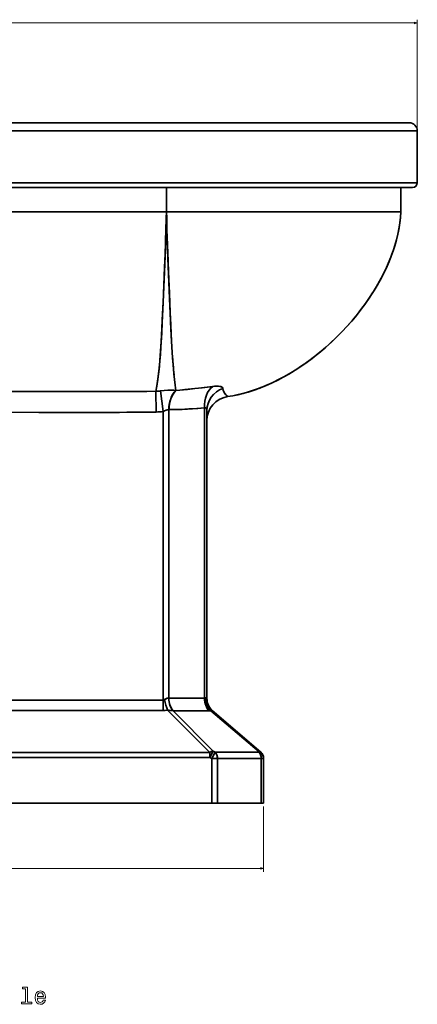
# Model space of a CAD drawing. Extents: x 395 to 1899, y -61 to 1963.
# Tile 8 of 9: x 1653 to 1899, y 1014 to 1622. Entities that reach past the tile are written whole.
import ezdxf

# ---------------------------------------------------------------- set-up
doc = ezdxf.new("R2010")
doc.units = 0

msp = doc.modelspace()

# ---------------------------------------------------------------- linework, layer by layer
at = {"color": 7, "lineweight": 13}
for p, q in [((1218.57, 1620.07), (1898.57, 1620.07)), ((1898.57, 1555.41), (1898.57, 1622.07)), ((1803.6, 1136.41), (1803.6, 1096.11)), ((1333.6, 1098.11), (1803.6, 1098.11))]:
    msp.add_line(p, q, dxfattribs=at)
at = {"color": 7, "lineweight": 35}
for p, q in [((1893.57, 1558.41), (1585.93, 1558.41)), ((1585.93, 1558.41), (1893.57, 1558.41)), ((1584.03, 1553.41), (1898.57, 1553.41)), ((1584.03, 1553.41), (1898.57, 1553.41)), ((1898.57, 1553.41), (1898.57, 1521.41)), ((1898.57, 1521.41), (1898.57, 1553.41)), ((1898.57, 1521.41), (1584.03, 1521.41)), ((1898.57, 1521.41), (1584.03, 1521.41)), ((1585.17, 1518.41), (1895.57, 1518.41)), ((1895.57, 1518.41), (1585.17, 1518.41)), ((1587.99, 1518.41), (1743.55, 1518.41)), ((1743.68, 1518.41), (1888.42, 1518.41)), ((1587.99, 1503.41), (1743.55, 1503.41)), ((1743.55, 1503.41), (1587.99, 1503.41)), ((1743.68, 1503.41), (1888.42, 1503.41)), ((1888.42, 1503.41), (1743.68, 1503.41)), ((1741.5, 1202.03), (1741.5, 1380.18)), ((1741.5, 1380.18), (1741.5, 1202.03)), ((1745.03, 1381.35), (1745.03, 1203.33)), ((1745.03, 1203.33), (1745.03, 1381.35)), ((1767.1, 1203.33), (1767.1, 1382.47)), ((1767.1, 1382.47), (1767.1, 1203.33)), ((1768.57, 1203.01), (1768.57, 1380.74)), ((1768.57, 1203.01), (1768.57, 1380.74)), ((1768.57, 1374.59), (1768.57, 1203.01)), ((1768.57, 1203.01), (1768.57, 1374.55)), ((1395.7, 1202.03), (1741.5, 1202.03)), ((1395.7, 1202.03), (1741.5, 1202.03)), ((1745.03, 1203.33), (1767.1, 1203.33)), ((1745.03, 1203.33), (1767.1, 1203.33)), ((1741.5, 1195.63), (1395.7, 1195.63)), ((1395.7, 1195.63), (1741.5, 1195.63)), ((1744.19, 1195.92), (1770.34, 1169.8)), ((1744.19, 1195.92), (1770.34, 1169.8)), ((1772.5, 1170.56), (1747.62, 1195.41)), ((1772.5, 1170.56), (1747.62, 1195.41)), ((1769.86, 1195.41), (1747.79, 1195.41)), ((1747.79, 1195.41), (1769.86, 1195.41)), ((1771.07, 1195.49), (1800.76, 1170.07)), ((1771.07, 1195.49), (1800.76, 1170.07)), ((1801.85, 1169.91), (1771.84, 1195.61)), ((1801.85, 1169.91), (1771.84, 1195.61)), ((1770.34, 1169.8), (1366.86, 1169.8)), ((1770.34, 1169.8), (1366.86, 1169.8)), ((1800.76, 1169.91), (1773.69, 1169.91)), ((1800.76, 1169.91), (1773.69, 1169.91)), ((1770.34, 1166.6), (1366.86, 1166.6)), ((1366.86, 1166.6), (1770.34, 1166.6)), ((1771.53, 1138.41), (1771.53, 1165.95)), ((1771.53, 1165.95), (1771.53, 1138.41)), ((1775.07, 1138.41), (1775.07, 1165.95)), ((1775.07, 1165.95), (1775.07, 1138.41)), ((1802.14, 1165.95), (1775.07, 1165.95)), ((1775.07, 1165.95), (1802.14, 1165.95)), ((1802.14, 1138.41), (1802.14, 1165.95)), ((1802.14, 1165.95), (1802.14, 1138.41)), ((1803.6, 1166.11), (1803.6, 1138.41)), ((1803.6, 1138.41), (1803.6, 1165.95)), ((1803.6, 1165.95), (1803.6, 1138.41)), ((1803.6, 1165.95), (1803.6, 1138.41)), ((1365.67, 1138.41), (1771.53, 1138.41)), ((1771.53, 1138.41), (1365.67, 1138.41)), ((1775.07, 1138.41), (1802.14, 1138.41)), ((1802.14, 1138.41), (1775.07, 1138.41))]:
    msp.add_line(p, q, dxfattribs=at)
at = {"color": 7, "lineweight": 35, "ltscale": 0.375}
for p, q in [((1743.55, 1518.41), (1743.55, 1503.41)), ((1743.55, 1518.41), (1743.55, 1503.41)), ((1743.68, 1503.41), (1743.68, 1518.41)), ((1743.68, 1503.41), (1743.68, 1518.41)), ((1888.42, 1518.41), (1888.42, 1503.41)), ((1888.42, 1518.41), (1888.42, 1503.41))]:
    msp.add_line(p, q, dxfattribs=at)
at = {"color": 7, "lineweight": 35, "ltscale": 0.00322}
for p, q in [((1743.68, 1518.41), (1743.55, 1518.41)), ((1743.68, 1503.41), (1743.55, 1503.41)), ((1743.55, 1503.41), (1743.68, 1503.41))]:
    msp.add_line(p, q, dxfattribs=at)
at = {"color": 7, "lineweight": 35, "ltscale": 0.003745}
msp.add_line((1888.57, 1518.41), (1888.42, 1518.41), dxfattribs=at)
at = {"color": 7, "lineweight": 35, "ltscale": 0.178741}
msp.add_line((1895.57, 1518.41), (1888.42, 1518.41), dxfattribs=at)
at = {"color": 7, "lineweight": 35, "ltscale": 0.175}
msp.add_line((1895.57, 1518.41), (1888.57, 1518.41), dxfattribs=at)
at = {"color": 7, "lineweight": 35, "ltscale": 0.133075}
msp.add_line((1745.2, 1456.93), (1745.43, 1451.61), dxfattribs=at)
at = {"color": 7, "lineweight": 35, "ltscale": 0.319388}
msp.add_line((1737.17, 1379.88), (1737.01, 1392.65), dxfattribs=at)
at = {"color": 7, "lineweight": 35, "ltscale": 0.319385}
msp.add_line((1737.01, 1392.65), (1737.17, 1379.88), dxfattribs=at)
at = {"color": 7, "lineweight": 35, "ltscale": 0.32108}
for p, q in [((1739.91, 1392.92), (1741.5, 1380.18)), ((1741.5, 1380.18), (1739.91, 1392.92))]:
    msp.add_line(p, q, dxfattribs=at)
at = {"color": 7, "lineweight": 35, "ltscale": 0.003241}
msp.add_line((1749.27, 1393.24), (1749.39, 1393.22), dxfattribs=at)
msp.add_line((1749.27, 1393.24), (1749.39, 1393.22), dxfattribs=at)
at = {"color": 7, "lineweight": 35, "ltscale": 0.005901}
msp.add_line((1743.24, 1380.95), (1743.46, 1381.03), dxfattribs=at)
at = {"color": 7, "lineweight": 35, "ltscale": 0.004917}
msp.add_line((1745.23, 1381.35), (1745.03, 1381.35), dxfattribs=at)
msp.add_line((1745.23, 1381.35), (1745.03, 1381.35), dxfattribs=at)
at = {"color": 7, "lineweight": 35, "ltscale": 0.154791}
msp.add_line((1768.57, 1374.55), (1768.57, 1380.74), dxfattribs=at)
at = {"color": 7, "lineweight": 35, "ltscale": 0.160046}
for p, q in [((1741.5, 1202.03), (1741.5, 1195.63)), ((1741.5, 1195.63), (1741.5, 1202.03))]:
    msp.add_line(p, q, dxfattribs=at)
at = {"color": 7, "lineweight": 35, "ltscale": 0.001368}
msp.add_line((1744.98, 1203.33), (1745.03, 1203.33), dxfattribs=at)
msp.add_line((1744.98, 1203.33), (1745.03, 1203.33), dxfattribs=at)
at = {"color": 7, "lineweight": 35, "ltscale": 0.005125}
msp.add_line((1768.49, 1203.2), (1768.57, 1203.01), dxfattribs=at)
msp.add_line((1768.49, 1203.2), (1768.57, 1203.01), dxfattribs=at)
at = {"color": 7, "lineweight": 35, "ltscale": 0.004102}
for p, q in [((1747.79, 1195.41), (1747.62, 1195.41)), ((1747.62, 1195.41), (1747.79, 1195.41))]:
    msp.add_line(p, q, dxfattribs=at)
at = {"color": 7, "lineweight": 35, "ltscale": 0.112753}
for p, q in [((1770.34, 1166.6), (1772.5, 1170.56)), ((1772.5, 1170.56), (1770.34, 1166.6)), ((1773.69, 1169.91), (1771.53, 1165.95)), ((1771.53, 1165.95), (1773.69, 1169.91))]:
    msp.add_line(p, q, dxfattribs=at)
at = {"color": 7, "lineweight": 35, "ltscale": 0.080023}
for p, q in [((1770.34, 1169.8), (1770.34, 1166.6)), ((1770.34, 1166.6), (1770.34, 1169.8))]:
    msp.add_line(p, q, dxfattribs=at)
at = {"color": 7, "lineweight": 35, "ltscale": 0.033868}
for p, q in [((1773.69, 1169.91), (1772.5, 1170.56)), ((1773.69, 1169.91), (1772.5, 1170.56)), ((1771.53, 1165.95), (1770.34, 1166.6)), ((1770.34, 1166.6), (1771.53, 1165.95))]:
    msp.add_line(p, q, dxfattribs=at)
at = {"color": 7, "lineweight": 35, "ltscale": 0.00394}
msp.add_line((1800.76, 1170.07), (1800.76, 1169.91), dxfattribs=at)
msp.add_line((1800.76, 1170.07), (1800.76, 1169.91), dxfattribs=at)
at = {"color": 7, "lineweight": 35, "ltscale": 0.088388}
for p, q in [((1775.07, 1165.95), (1771.53, 1165.95)), ((1771.53, 1138.41), (1775.07, 1138.41)), ((1775.07, 1138.41), (1771.53, 1138.41))]:
    msp.add_line(p, q, dxfattribs=at)
at = {"color": 7, "lineweight": 35, "ltscale": 0.088391}
msp.add_line((1771.53, 1165.95), (1775.07, 1165.95), dxfattribs=at)
at = {"color": 7, "lineweight": 35, "ltscale": 0.036609}
for p, q in [((1803.6, 1165.95), (1802.14, 1165.95)), ((1802.14, 1165.95), (1803.6, 1165.95)), ((1802.14, 1138.41), (1803.6, 1138.41)), ((1803.6, 1138.41), (1802.14, 1138.41))]:
    msp.add_line(p, q, dxfattribs=at)
at = {"color": 7, "lineweight": 35, "ltscale": 0.001297}
msp.add_line((1803.6, 1166.11), (1803.6, 1166.16), dxfattribs=at)
at = {"color": 7, "lineweight": 35, "ltscale": 0.001199}
msp.add_line((1803.6, 1166.16), (1803.6, 1166.11), dxfattribs=at)
at = {"color": 7, "lineweight": 35, "ltscale": 0.003943}
for p, q in [((1803.6, 1166.11), (1803.6, 1165.95)), ((1803.6, 1165.95), (1803.6, 1166.11)), ((1803.6, 1166.11), (1803.6, 1165.95))]:
    msp.add_line(p, q, dxfattribs=at)
at = {"color": 7, "lineweight": 35, "ltscale": 0.000683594}
msp.add_line((1803.6, 1165.98), (1803.6, 1165.95), dxfattribs=at)
at = {"color": 7, "lineweight": 35, "ltscale": 0.00065918}
msp.add_line((1803.6, 1165.95), (1803.6, 1165.98), dxfattribs=at)
at = {"color": 7, "lineweight": 13}
for points in [[(1896.64, 1619.55), (1898.57, 1620.07), (1896.64, 1620.59)], [(1801.67, 1097.6), (1803.6, 1098.11), (1801.67, 1098.63)]]:
    msp.add_lwpolyline(points, dxfattribs=at)
at = {"color": 7, "lineweight": 35}
for points in [[(1743.55, 1503.41), (1743.45, 1499.49), (1743.14, 1487.84), (1742.93, 1481.59), (1742.46, 1469.24), (1741.51, 1447.3), (1740.93, 1434.89), (1740.62, 1428.81), (1740.1, 1419.92), (1739.8, 1415.55), (1739.46, 1411.24), (1739.06, 1406.99), (1738.51, 1402.11), (1738.2, 1399.71), (1737.84, 1397.33), (1737.45, 1394.98), (1737.01, 1392.65)], [(1743.55, 1503.41), (1743.45, 1499.22), (1743.07, 1485.52), (1742.73, 1476.12), (1742.34, 1466.47), (1741.53, 1447.62), (1741.02, 1436.71), (1740.75, 1431.36), (1740.32, 1423.46), (1739.95, 1417.63), (1739.51, 1411.9), (1739.19, 1408.27), (1738.82, 1404.69), (1738.47, 1401.77), (1738.08, 1398.89), (1737.58, 1395.75), (1737.01, 1392.65)], [(1749.39, 1393.22), (1748.97, 1396.54), (1748.58, 1399.97), (1748.22, 1403.48), (1747.9, 1407.07), (1747.4, 1413.45), (1746.98, 1419.99), (1746.52, 1428.19), (1746.25, 1433.76), (1745.72, 1445.11), (1744.87, 1464.72), (1744.47, 1474.79), (1744.09, 1485.3), (1743.88, 1492.44), (1743.72, 1499.59), (1743.68, 1503.41)], [(1749.39, 1393.22), (1748.98, 1396.48), (1748.59, 1399.86), (1748.23, 1403.33), (1747.91, 1406.87), (1747.4, 1413.43), (1746.97, 1420.16), (1746.58, 1427.05), (1746.16, 1435.63), (1745.36, 1453.34), (1744.8, 1466.36), (1744.54, 1473), (1744.17, 1483.12), (1743.88, 1492.36), (1743.77, 1497.04), (1743.7, 1501.28), (1743.68, 1503.41)], [(1781.32, 1389.38), (1784.56, 1389.93), (1787.78, 1390.6), (1790.98, 1391.39), (1794.16, 1392.29), (1797.31, 1393.29), (1799.27, 1393.97), (1801.21, 1394.69), (1805.07, 1396.24), (1808.87, 1397.94), (1812.33, 1399.62), (1815.73, 1401.41), (1819.09, 1403.31), (1822.4, 1405.31), (1825.65, 1407.4), (1827.66, 1408.75), (1829.65, 1410.14), (1833.55, 1413.01), (1837.37, 1416.01), (1841.14, 1419.16), (1844.81, 1422.43), (1848.38, 1425.81), (1851.84, 1429.3), (1855.2, 1432.89), (1858.45, 1436.58), (1861.58, 1440.36), (1864.58, 1444.24), (1866.04, 1446.21), (1867.46, 1448.2), (1869.52, 1451.24), (1871.51, 1454.32), (1873.41, 1457.44), (1875.22, 1460.61), (1876.29, 1462.59), (1877.32, 1464.58), (1878.64, 1467.26), (1879.89, 1469.97), (1881.07, 1472.7), (1882.39, 1476.02), (1883.59, 1479.37), (1884.67, 1482.75), (1885.63, 1486.16), (1886.46, 1489.6), (1887.16, 1493.03), (1887.72, 1496.48), (1888.14, 1499.94), (1888.42, 1503.41)], [(1888.42, 1503.41), (1888.16, 1500.15), (1887.78, 1496.89), (1887.27, 1493.65), (1886.64, 1490.42), (1885.9, 1487.22), (1885.2, 1484.56), (1884.42, 1481.92), (1883.56, 1479.3), (1882.88, 1477.34), (1882.15, 1475.4), (1880.58, 1471.55), (1879.05, 1468.12), (1877.39, 1464.72), (1875.64, 1461.37), (1873.78, 1458.07), (1871.82, 1454.82), (1870.55, 1452.81), (1869.25, 1450.82), (1866.54, 1446.91), (1863.7, 1443.07), (1860.91, 1439.53), (1858.01, 1436.06), (1855.01, 1432.67), (1851.92, 1429.37), (1848.73, 1426.16), (1845.46, 1423.03), (1842.1, 1420), (1838.66, 1417.07), (1835.14, 1414.23), (1831.55, 1411.51), (1827.88, 1408.9), (1824.13, 1406.41), (1820.32, 1404.04), (1816.44, 1401.8), (1814.44, 1400.71), (1812.42, 1399.67), (1810.45, 1398.69), (1808.48, 1397.75), (1804.72, 1396.1), (1800.92, 1394.58), (1799, 1393.88), (1797.08, 1393.21), (1793.97, 1392.23), (1790.84, 1391.35), (1787.68, 1390.58), (1784.51, 1389.92), (1781.32, 1389.38)], [(1739.91, 1392.92), (1742.14, 1393.22), (1744.36, 1393.4), (1745.48, 1393.45), (1746.6, 1393.46), (1747.49, 1393.44), (1748.38, 1393.37), (1749.27, 1393.24)], [(1739.91, 1392.92), (1742.15, 1393.22), (1744.37, 1393.4), (1745.48, 1393.45), (1746.59, 1393.46), (1747.49, 1393.44), (1748.38, 1393.37), (1749.27, 1393.24)], [(1749.39, 1393.22), (1751.77, 1393.4), (1756.5, 1393.86), (1761.13, 1394.38), (1765.61, 1394.91), (1772.17, 1395.69)], [(1772.17, 1395.69), (1763.36, 1394.64), (1761.12, 1394.37), (1754.93, 1393.7), (1751.79, 1393.4), (1749.39, 1393.22)], [(1778.46, 1394.44), (1778.35, 1394.74), (1778.15, 1395), (1777.86, 1395.22), (1777.51, 1395.4), (1777.09, 1395.55), (1776.61, 1395.67), (1775.54, 1395.81), (1774.33, 1395.85), (1773.27, 1395.8), (1772.17, 1395.69)], [(1772.17, 1395.69), (1773.17, 1395.79), (1774.16, 1395.84), (1774.95, 1395.84), (1775.71, 1395.8), (1776.62, 1395.67), (1777.04, 1395.57), (1777.42, 1395.44), (1777.76, 1395.28), (1778.05, 1395.08), (1778.32, 1394.79), (1778.46, 1394.44)], [(1778.46, 1394.44), (1778.69, 1393.37), (1778.96, 1392.5), (1779.28, 1391.81), (1779.64, 1391.23), (1780.06, 1390.72), (1780.65, 1390.15), (1781.2, 1389.58), (1781.32, 1389.38)], [(1781.32, 1389.38), (1781.11, 1389.68), (1780.62, 1390.18), (1780.23, 1390.55), (1779.78, 1391.04), (1779.46, 1391.49), (1779.16, 1392.05), (1778.91, 1392.66), (1778.67, 1393.46), (1778.46, 1394.44)], [(1737.17, 1379.88), (1714.56, 1379.66), (1691.89, 1379.57), (1669.16, 1379.59), (1646.44, 1379.73)], [(1737.17, 1379.88), (1719.07, 1379.7), (1700.95, 1379.59), (1682.82, 1379.57), (1664.62, 1379.61), (1646.44, 1379.73)], [(1745.03, 1381.35), (1744.75, 1381.35), (1744.46, 1381.31), (1744.08, 1381.22), (1743.3, 1380.97), (1742.4, 1380.6), (1741.5, 1380.18)], [(1745.03, 1381.35), (1744.75, 1381.35), (1744.46, 1381.31), (1744.07, 1381.22), (1743.31, 1380.97), (1742.4, 1380.6), (1741.5, 1380.18)], [(1767.1, 1382.47), (1762.3, 1382.08), (1757.46, 1381.75), (1752.45, 1381.49), (1748.88, 1381.37), (1745.23, 1381.35)], [(1767.1, 1382.47), (1762.9, 1382.13), (1756.53, 1381.69), (1753.22, 1381.52), (1749.87, 1381.4), (1747.56, 1381.35), (1745.23, 1381.35)], [(1768.57, 1380.74), (1768.52, 1381.36), (1768.38, 1381.89), (1768.18, 1382.22), (1767.91, 1382.44), (1767.75, 1382.51), (1767.57, 1382.54), (1767.34, 1382.53), (1767.1, 1382.47)], [(1768.57, 1380.74), (1768.51, 1381.42), (1768.35, 1381.94), (1768.24, 1382.14), (1768.11, 1382.3), (1767.81, 1382.49), (1767.47, 1382.54), (1767.1, 1382.47)], [(1767.51, 1203.41), (1767.86, 1203.53), (1768.16, 1203.53), (1768.33, 1203.44), (1768.45, 1203.29), (1768.49, 1203.2)], [(1767.51, 1203.41), (1767.86, 1203.53), (1768.16, 1203.53), (1768.36, 1203.41), (1768.49, 1203.2)], [(1742.4, 1202.32), (1742.9, 1202.64), (1743.42, 1202.92), (1743.96, 1203.15), (1744.47, 1203.29), (1744.98, 1203.33)], [(1742.4, 1202.32), (1743.23, 1202.82), (1743.66, 1203.03), (1744.2, 1203.23), (1744.74, 1203.33), (1744.98, 1203.33)], [(1747.79, 1195.41), (1747.4, 1195.86), (1747.05, 1196.34), (1746.42, 1197.39), (1745.9, 1198.52), (1745.51, 1199.73), (1745.24, 1200.91), (1745.09, 1202.11), (1745.03, 1203.33)], [(1767.1, 1203.33), (1767.16, 1202.07), (1767.33, 1200.82), (1767.61, 1199.6), (1768.01, 1198.44), (1768.51, 1197.34), (1769.13, 1196.32), (1769.48, 1195.85), (1769.86, 1195.41)], [(1747.62, 1195.41), (1745.31, 1195.74), (1744.19, 1195.92)], [(1747.62, 1195.41), (1745.67, 1195.69), (1744.19, 1195.92)], [(1771.84, 1195.61), (1771.85, 1195.6), (1771.85, 1195.59), (1771.85, 1195.58), (1771.85, 1195.58), (1771.83, 1195.57), (1771.74, 1195.54), (1771.15, 1195.5), (1771.07, 1195.49)], [(1771.84, 1195.61), (1771.85, 1195.6), (1771.85, 1195.59), (1771.85, 1195.58), (1771.85, 1195.58), (1771.83, 1195.57), (1771.74, 1195.54), (1771.57, 1195.52), (1771.07, 1195.49)], [(1772.5, 1170.56), (1772.1, 1170.51), (1771.71, 1170.41), (1771.16, 1170.22), (1770.67, 1169.98), (1770.34, 1169.8)], [(1773.69, 1169.91), (1774.17, 1169.28), (1774.55, 1168.55), (1774.83, 1167.75), (1775.01, 1166.86), (1775.07, 1165.95)], [(1775.07, 1165.95), (1775.05, 1166.48), (1774.99, 1167), (1774.85, 1167.68), (1774.64, 1168.34), (1774.36, 1168.95), (1774.05, 1169.46), (1773.69, 1169.91)], [(1801.85, 1169.91), (1801.58, 1170.06), (1801.21, 1170.12), (1800.76, 1170.07)], [(1800.76, 1170.07), (1801.17, 1169.88), (1801.56, 1169.65), (1802.04, 1169.3), (1802.47, 1168.89), (1802.84, 1168.44), (1803.19, 1167.86), (1803.43, 1167.23), (1803.57, 1166.58), (1803.6, 1166.11)], [(1803.6, 1166.11), (1803.54, 1166.77), (1803.38, 1167.41), (1803.1, 1168.02), (1802.79, 1168.5), (1802.42, 1168.95), (1801.99, 1169.34), (1801.63, 1169.6), (1801.25, 1169.83), (1800.76, 1170.07)], [(1800.76, 1169.91), (1801.17, 1169.72), (1801.56, 1169.49), (1802.04, 1169.14), (1802.47, 1168.73), (1802.84, 1168.28), (1803.19, 1167.7), (1803.43, 1167.08), (1803.57, 1166.42), (1803.6, 1165.95)], [(1800.76, 1169.91), (1801.24, 1169.28), (1801.62, 1168.55), (1801.9, 1167.75), (1802.08, 1166.86), (1802.14, 1165.95)], [(1803.6, 1165.95), (1803.54, 1166.61), (1803.38, 1167.25), (1803.1, 1167.86), (1802.79, 1168.35), (1802.42, 1168.79), (1801.99, 1169.18), (1801.63, 1169.44), (1801.25, 1169.68), (1800.76, 1169.91)], [(1802.14, 1165.95), (1802.12, 1166.48), (1802.06, 1167), (1801.92, 1167.68), (1801.71, 1168.33), (1801.43, 1168.95), (1801.12, 1169.46), (1800.76, 1169.91)]]:
    msp.add_lwpolyline(points, dxfattribs=at)
at = {"color": 7, "lineweight": 13}
for points in [[(1656.54, 1023.81), (1656.54, 1015.6), (1653.93, 1015.6), (1653.93, 1014.54), (1660.4, 1014.54), (1660.4, 1015.6), (1657.81, 1015.6), (1657.81, 1024.88), (1654.55, 1024.88), (1654.55, 1023.81)], [(1663.8, 1018.04), (1668.87, 1018.04), (1668.89, 1018.63), (1668.66, 1020.28), (1668.02, 1021.52), (1667.01, 1022.27), (1665.67, 1022.55), (1664.36, 1022.26), (1663.35, 1021.45), (1662.7, 1020.14), (1662.47, 1018.41), (1662.69, 1016.64), (1663.34, 1015.34), (1664.33, 1014.54), (1665.63, 1014.26), (1666.75, 1014.45), (1667.68, 1014.94), (1668.35, 1015.72), (1668.74, 1016.75), (1667.49, 1016.75), (1667.23, 1016.18), (1666.85, 1015.75), (1665.79, 1015.4), (1664.97, 1015.56), (1664.35, 1016.06), (1663.94, 1016.88), (1663.8, 1017.99)], [(1663.8, 1019.1), (1663.96, 1020.1), (1664.35, 1020.83), (1664.94, 1021.28), (1665.72, 1021.44), (1666.48, 1021.28), (1667.07, 1020.83), (1667.43, 1020.1), (1667.56, 1019.1)]]:
    msp.add_lwpolyline(points, close=True, dxfattribs=at)
at = {"color": 7, "lineweight": 35}
for centre, radius, start, end in [((1893.57, 1553.41), 5, 0.00002, 89.99998), ((1893.57, 1553.41), 5, 0.00002, 89.99998), ((1895.57, 1521.41), 3, 270.00002, 359.99997), ((1895.57, 1521.41), 3, 270.00002, 359.99997), ((352.34, 1531.03), 1391.47, 358.28548, 358.53582), ((3283.71, 1535.09), 1540.42, 181.79334, 182.10338), ((-1607.24, 1605.41), 3352.47, 357.58666, 357.73788), ((2139.94, 1440.6), 393.48, 183.91693, 185.49703), ((1684.91, 19279.27), 17886.69, 269.877109, 270.16688), ((1684.92, 19338.79), 17946.21, 269.877505, 270.166319), ((1736.29, 1416.29), 23.65, 271.74109, 278.78997), ((1736.29, 1416.29), 23.65, 271.74129, 278.79026), ((1783.57, 1374.55), 15, 98.62325, 179.99999), ((1783.57, 1374.55), 15, 98.62325, 179.99999), ((1736.68, 1418.69), 38.81, 270.72304, 277.13071), ((1736.68, 1418.69), 38.81, 270.72304, 277.13071), ((1767.52, 1381.72), 0.826, 44.07723, 82.38367), ((1767.11, 1204.29), 0.962, 269.57602, 294.3805), ((1767.11, 1204.29), 0.962, 269.57638, 294.37838), ((1778.57, 1203.01), 10, 180.00239, 229.32768), ((1778.57, 1203.01), 10, 180.00413, 197.12837), ((1778.57, 1203.01), 10, 180.0024, 229.42241), ((1778.57, 1203.01), 10, 180.0005, 229.42431), ((1778.57, 1203.02), 10, 213.91889, 228.85391), ((1741.49, 1208.21), 12.58, 270.02026, 282.38619), ((1741.49, 1208.21), 12.58, 270.01949, 282.38696), ((1769.9, 1203.48), 8.07, 269.70512, 278.34143), ((1769.9, 1203.48), 8.07, 269.70509, 278.34147), ((1772.8, 1166.75), 3.82, 94.55064, 108.80456), ((1798.6, 1166.11), 5, 0.00105, 49.42401), ((1798.6, 1166.11), 5, 0.0005, 49.4243), ((1798.6, 1166.11), 5, 0.00105, 49.42401), ((1798.6, 1166.11), 5, 0.00036, 35.5231), ((1799.6, 1166.08), 4, 6.29607, 30.66329)]:
    msp.add_arc(centre, radius, start, end, dxfattribs=at)
for centre, major_axis, ratio, start_param, end_param in [((1755.61, 1381.37), (-0.25, -14.97), 0.706258, 3.808684, 4.725744), ((1755.61, 1381.37), (-0.25, -14.97), 0.706258, 3.808683, 4.725744), ((1755.84, 1381.35), (-0.1, -15), 0.707101, 3.803677, 4.716941), ((1755.81, 1381.37), (-0.13, -14.97), 0.706303, 3.805064, 4.719835), ((1777.71, 1382.47), (1.28, -14.95), 0.705816, 3.569272, 4.651996), ((1777.71, 1382.47), (1.28, -14.95), 0.705817, 3.56927, 4.651994), ((1783.57, 1380.74), (15, 0), 0.971525, 1.918748, 3.141763), ((1783.57, 1380.74), (15, 0), 0.971525, 1.918756, 3.14177), ((1741.54, 1218.29), (-0.05, -16.26), 0.292143, 0.000855, 0.190904), ((1741.52, 1219.16), (-0.02, -17.13), 0.284716, 0.000339, 0.185456), ((1744.19, 1202.32), (2.14, -9.76), 0.175414, 4.673227, 5.387994), ((1744.19, 1202.32), (2.14, -9.76), 0.175415, 4.673227, 5.387995), ((1751.92, 1203.32), (-0.14, -9.98), 0.695372, 4.721, 5.636627), ((1751.92, 1203.32), (-0.14, -9.98), 0.695372, 4.720999, 5.636627), ((1752.08, 1203.31), (0.02, -9.98), 0.706319, 4.709479, 5.625016), ((1774.15, 1203.31), (0.02, -9.98), 0.706319, 4.709478, 5.625016), ((1775.36, 1203.4), (1.53, -9.86), 0.783336, 4.590237, 5.511519), ((1775.36, 1203.4), (1.53, -9.86), 0.783338, 4.590238, 5.51152), ((1778.32, 1203.19), (-6.29, -7.74), 0.97565, 5.381263, 6.257884), ((1778.32, 1203.19), (-6.29, -7.74), 0.97565, 5.381263, 6.257884), ((1770.34, 1166.59), (-3.54, -3.55), 0.507501, 3.665777, 4.241107), ((1799.29, 1167.1), (-2.59, -2.79), 0.451228, 3.159363, 3.723174)]:
    msp.add_ellipse(centre, major_axis=major_axis, ratio=ratio, start_param=start_param, end_param=end_param, dxfattribs=at)

doc.saveas('drawing.dxf')
